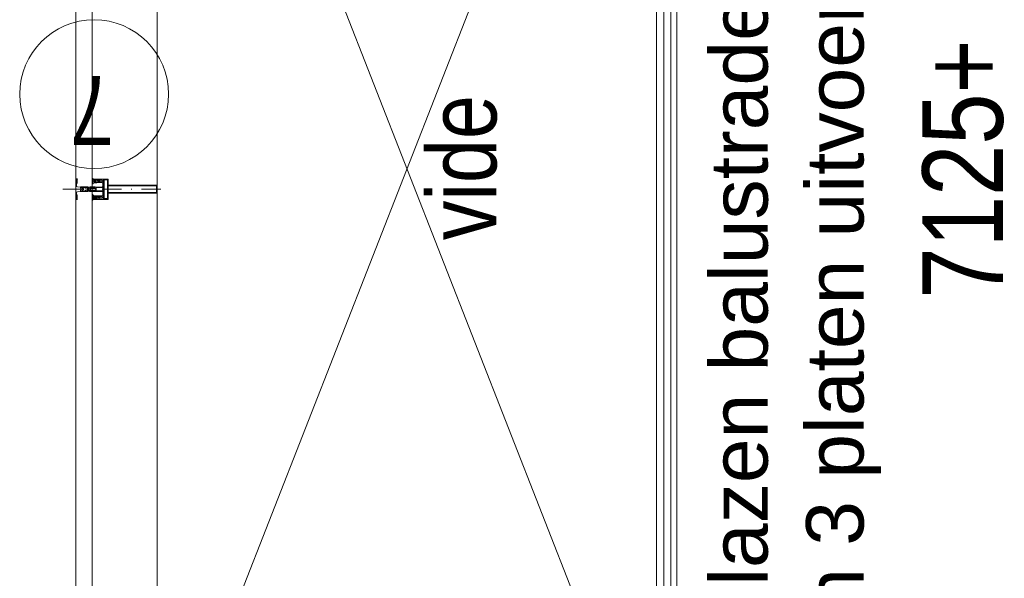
# Model space of a CAD drawing. Header units: millimetres. Extents: x -88840 to 85996, y -16279 to 104709.
# Tile 110 of 184: x 34258 to 36673, y 76766 to 78136. Entities that reach past the tile are written whole.
import ezdxf

# ---------------------------------------------------------------- set-up
doc = ezdxf.new("R2010")
doc.units = ezdxf.units.MM
doc.header["$LTSCALE"] = 400
doc.linetypes.add('STYLE_15', pattern=[0.240945, 0.11811, -0.059055, 0.004724, -0.059055])
doc.linetypes.add('STYLE_16', pattern=[0.177165, 0.11811, -0.059055])
for name, color, linetype, lineweight in [('mat-glas-hor', 140, 'Continuous', 15), ('mat-kalkzandsteen', 5, 'Continuous', 25), ('None', 7, 'Continuous', 9), ('Tekst', 140, 'Continuous', 15)]:
    doc.layers.add(name, color=color, linetype=linetype, lineweight=lineweight)
doc.styles.add('Arial', font='arial.ttf', dxfattribs={"height": 176.388889})
doc.styles.add('Arial Narrow', font='ARIALN.TTF', dxfattribs={"height": 222.25})

# ---------------------------------------------------------------- blocks, each defined once
blk = doc.blocks.new('*U1395')
at = {"layer": 'mat-glas-hor', "lineweight": 15}
blk.add_lwpolyline([(34121.1, 6870), (37231.1, 6870), (37231.1, 6852), (34121.1, 6852)], close=True, dxfattribs=at)
at = {"layer": 'None', "color": 43, "linetype": 'Continuous', "lineweight": 9}
blk.add_line((34111.1, 6835), (37241.1, 6835), dxfattribs=at)
at = {"layer": 'None', "color": 8, "linetype": 'Continuous', "lineweight": 5}
blk.add_line((34111.1, 6820), (37241.1, 6821), dxfattribs=at)
blk = doc.blocks.new('*U341')
at = {"layer": 'None', "color": 8, "lineweight": 5, "flags": 128}
for points in [[(-5, -154.3), (-5, -154.3, 0.414214), (-5.5, -154.8), (-5.5, -172.5), (-5.5, -172.5, 0.414214), (-5, -173), (-4, -173), (-4, -173, 0.414214), (-3.5, -172.5), (-3.5, -172.5, 0.414214), (-4, -172), (-4.5, -172), (-4.5, -168.8), (-4.5, -168.8, -0.414214), (-4, -168.3), (-2.7, -168.3), (-2.7, -168.3, 0.221695), (-1.9, -167.9), (-0.8, -166.5), (-0.8, -166.5, -0.466308), (0.8, -166.5), (2, -167.9), (2, -167.9, 0.221695), (2.7, -168.3), (4, -168.3), (4, -168.3, -0.414214), (4.5, -168.8), (4.5, -172), (4, -172), (4, -172, 0.414214), (3.5, -172.5), (3.5, -172.5, 0.414214), (4, -173), (5, -173), (5, -173, 0.414214), (5.5, -172.5), (5.5, -154.8), (5.5, -154.8, 0.414214), (5, -154.3), (4.7, -154.3), (4.7, -155), (4.7, -155, -0.414214), (4.4, -155.3), (4.1, -155.3), (4.1, -155.3, -0.414214), (3.3, -154.5), (3.3, -150.6), (3.3, -150.6, -0.414214), (4.1, -149.8), (4.4, -149.8), (4.4, -149.8, -0.414214), (4.7, -150.1), (4.7, -150.8), (5, -150.8), (5, -150.8, 0.414214), (5.5, -150.3), (5.5, -137.6), (5.5, -137.6, 0.351868), (5.3, -137.3), (5.3, -137.3, 0.351868), (4.9, -137.5), (4.1, -139.2), (4.1, -139.2, 0.314902), (4.2, -139.4), (4.5, -139.7), (4.5, -139.7, -0.198912), (4.5, -139.9), (4.5, -140.1), (4.5, -140.1, -0.198912), (4.5, -140.3), (4.2, -140.6), (4.2, -140.6, 0.414214), (4.2, -140.8), (4.5, -141.1), (4.5, -141.1, -0.198912), (4.5, -141.3), (4.5, -141.5), (4.5, -141.5, -0.198912), (4.5, -141.7), (4.2, -142), (4.2, -142, 0.414214), (4.2, -142.2), (4.5, -142.5), (4.5, -142.5, -0.198912), (4.5, -142.7), (4.5, -143.2), (4.5, -143.2, -0.087489), (4.5, -143.3), (4.2, -144.1), (4.2, -148.5), (4.2, -148.5, -0.414214), (3.9, -148.8), (-3.9, -148.8), (-3.9, -148.8, -0.414214), (-4.2, -148.5), (-4.2, -144.1), (-4.5, -143.3), (-4.5, -143.3, -0.087489), (-4.5, -143.2), (-4.5, -142.7), (-4.5, -142.7, -0.198912), (-4.4, -142.5), (-4.1, -142.2), (-4.1, -142.2, 0.414214), (-4.1, -142), (-4.4, -141.7), (-4.4, -141.7, -0.198912), (-4.5, -141.5), (-4.5, -141.3), (-4.5, -141.3, -0.198912), (-4.4, -141.1), (-4.1, -140.8), (-4.1, -140.8, 0.414214), (-4.1, -140.6), (-4.4, -140.3), (-4.4, -140.3, -0.198912), (-4.5, -140.1), (-4.5, -139.9), (-4.5, -139.9, -0.198912), (-4.4, -139.7), (-4.1, -139.4), (-4.1, -139.4, 0.314902), (-4.1, -139.2), (-4.9, -137.5), (-4.9, -137.5, 0.351868), (-5.3, -137.3), (-5.3, -137.3, 0.351868), (-5.5, -137.6), (-5.5, -150.3), (-5.5, -150.3, 0.414214), (-5, -150.8), (-4.7, -150.8), (-4.7, -150.1), (-4.7, -150.1, -0.414214), (-4.4, -149.8), (-4.1, -149.8), (-4.1, -149.8, -0.414214), (-3.3, -150.6), (-3.3, -154.5), (-3.3, -154.5, -0.414214), (-4.1, -155.3), (-4.4, -155.3), (-4.4, -155.3, -0.414214), (-4.7, -155), (-4.7, -154.3)], [(-4.5, -161.7, -0.414214), (-4, -161.2), (-2.7, -161.2), (-2.7, -161.2, 0.414214), (-2.5, -161), (-2.5, -160.4), (-2.5, -160.4, 0.414214), (-2.7, -160.2), (-4, -160.2), (-4, -160.2, -0.414214), (-4.5, -159.7), (-4.5, -156.8), (-4.5, -156.8, -0.414214), (-4, -156.3), (4, -156.3), (4, -156.3, -0.414214), (4.5, -156.8), (4.5, -159.7), (4.5, -159.7, -0.414214), (4, -160.2), (2.7, -160.2), (2.7, -160.2, 0.414214), (2.5, -160.4), (2.5, -161), (2.5, -161, 0.414214), (2.7, -161.2), (4, -161.2), (4, -161.2, -0.414214), (4.5, -161.7), (4.5, -166.8), (4.5, -166.8, -0.414214), (4, -167.3), (3, -167.3), (3, -167.3, -0.221695), (2.6, -167.1), (1.5, -165.9), (1.5, -165.9, 0.466308), (-1.5, -165.9), (-2.6, -167.1), (-2.6, -167.1, -0.221695), (-2.9, -167.3), (-4, -167.3), (-4, -167.3, -0.414214), (-4.5, -166.8), (-4.5, -161.7)], [(-1.8, -149.8, 0.414214), (-2.3, -150.3), (-2.3, -155.1), (-2.3, -155.1, 0.414214), (-2.1, -155.3), (2.1, -155.3), (2.1, -155.3, 0.414214), (2.3, -155.1), (2.3, -150.3), (2.3, -150.3, 0.414214), (1.8, -149.8), (-1.8, -149.8)]]:
    blk.add_lwpolyline(points, format="xyb", close=True, dxfattribs=at)
blk = doc.blocks.new('*U342')
at = {"layer": 'None', "color": 8, "lineweight": 5, "flags": 128}
for points in [[(-13.5, -182.8), (-13.5, -181.9), (-14.5, -181.1), (-14.5, -181.1, 0.36397), (-14.9, -181.1), (-14.9, -181.1), (-15.4, -181.5), (-15.4, -181.5, -0.36397), (-15.8, -181.5), (-15.8, -181.5), (-16.3, -181.1), (-16.3, -181.1, 0.36397), (-16.7, -181.1), (-16.7, -181.1), (-17.2, -181.5), (-17.2, -181.5, -0.36397), (-17.6, -181.5), (-17.6, -181.5), (-18.1, -181.1), (-18.1, -181.1, 0.36397), (-18.5, -181.1), (-18.5, -181.1), (-19, -181.5), (-19, -181.5, -0.36397), (-19.4, -181.5), (-19.4, -181.5), (-19.9, -181.1), (-19.9, -181.1, 0.36397), (-20.3, -181.1), (-20.3, -181.1), (-20.8, -181.5), (-20.8, -181.5, -0.36397), (-21.2, -181.5), (-21.2, -181.5), (-21.7, -181.1), (-21.7, -181.1, 0.36397), (-22.1, -181.1), (-22.1, -181.1), (-22.4, -181.3), (-23.2, -181.3), (-23.5, -181.1), (-23.5, -181.1, 0.36397), (-23.9, -181.1), (-23.9, -181.1), (-24.2, -181.3), (-24.5, -181.3), (-24.5, -181.3, -0.267949), (-24.8, -181.2), (-24.8, -181.2), (-24.9, -180.9), (-24.9, -180.9, 0.339454), (-25.3, -180.7), (-25.3, -180.7, 0.339454), (-25.5, -181), (-25.5, -181), (-25.5, -184.4), (-25.5, -184.4, 0.414214), (-25.2, -184.7), (-25.2, -184.7), (-24.3, -184.7), (-24.3, -184.7, 0.414214), (-24, -184.4), (-24, -184.4), (-24, -182.7), (-24, -182.7, 0.236068), (-24.1, -182.5), (-24.1, -182.5), (-24.1, -182.5, -0.548276), (-24, -182.2), (-24, -182.2, -0.548276), (-23.8, -182.4), (-23.8, -182.4), (-23.8, -182.4, 0.250388), (-23.6, -182.3), (-23.6, -182.3), (-22.8, -182.3), (-22.8, -182.3, -0.414214), (-22.5, -182.6), (-22.5, -182.6), (-22.5, -183.3), (-22.5, -183.3, 0.414214), (-22.2, -183.6), (-22.2, -183.6), (-22, -183.6), (-22, -183.6, 0.131652), (-21.8, -183.5), (-21.8, -183.5), (-20.5, -182.8), (-13.5, -182.8)], [(-6, -180.7), (-6, -180.7, -0.388879), (-8.7, -183.2), (-8.7, -183.2), (-20.4, -183.2), (-21.6, -183.9), (-22.9, -183.9), (-22.9, -182.7), (-23.8, -182.7), (-23.8, -184.8), (23.8, -184.8), (23.8, -182.7), (22.9, -182.7), (22.9, -183.9), (21.7, -183.9), (20.4, -183.2), (8.7, -183.2), (8.7, -183.2, -0.388879), (6, -180.7), (6, -180.7), (5.3, -173.2), (2.5, -173.2), (2.5, -171.2), (-2.5, -171.2), (-2.5, -173.2), (-5.3, -173.2), (-6, -180.7)], [(13.5, -182.8), (13.5, -181.9), (14.5, -181.1), (14.5, -181.1, -0.36397), (14.9, -181.1), (14.9, -181.1), (15.4, -181.5), (15.4, -181.5, 0.36397), (15.8, -181.5), (15.8, -181.5), (16.3, -181.1), (16.3, -181.1, -0.36397), (16.7, -181.1), (16.7, -181.1), (17.2, -181.5), (17.2, -181.5, 0.36397), (17.6, -181.5), (17.6, -181.5), (18.1, -181.1), (18.1, -181.1, -0.36397), (18.5, -181.1), (18.5, -181.1), (19, -181.5), (19, -181.5, 0.36397), (19.4, -181.5), (19.4, -181.5), (19.9, -181.1), (19.9, -181.1, -0.36397), (20.3, -181.1), (20.3, -181.1), (20.8, -181.5), (20.8, -181.5, 0.36397), (21.2, -181.5), (21.2, -181.5), (21.7, -181.1), (21.7, -181.1, -0.36397), (22.1, -181.1), (22.1, -181.1), (22.4, -181.3), (23.2, -181.3), (23.5, -181.1), (23.5, -181.1, -0.36397), (23.9, -181.1), (23.9, -181.1), (24.2, -181.3), (24.5, -181.3), (24.5, -181.3, 0.267949), (24.8, -181.2), (24.8, -181.2), (25, -180.9), (25, -180.9, -0.339454), (25.3, -180.7), (25.3, -180.7, -0.339454), (25.5, -181), (25.5, -181), (25.5, -184.4), (25.5, -184.4, -0.414214), (25.2, -184.7), (25.2, -184.7), (24.3, -184.7), (24.3, -184.7, -0.414214), (24, -184.4), (24, -184.4), (24, -182.7), (24, -182.7, -0.236068), (24.1, -182.5), (24.1, -182.5), (24.1, -182.5, 0.548276), (24.1, -182.2), (24.1, -182.2, 0.548276), (23.9, -182.4), (23.9, -182.4), (23.9, -182.4, -0.250388), (23.6, -182.3), (23.6, -182.3), (22.8, -182.3), (22.8, -182.3, 0.414214), (22.5, -182.6), (22.5, -182.6), (22.5, -183.3), (22.5, -183.3, -0.414214), (22.2, -183.6), (22.2, -183.6), (22, -183.6), (22, -183.6, -0.131652), (21.8, -183.5), (21.8, -183.5), (20.5, -182.8), (13.5, -182.8)]]:
    blk.add_lwpolyline(points, format="xyb", close=True, dxfattribs=at)
blk = doc.blocks.new('verticale stijl 150x50 UV')
at = {"layer": 'None', "color": 8, "linetype": 'STYLE_15', "lineweight": 5}
blk.add_line((0, -216), (0, 35), dxfattribs=at)
at = {"layer": 'None', "color": 8, "lineweight": 5}
for p, q in [((-25.6, -142.7), (-25.6, -142.7)), ((-25.6, -144.4), (-25.6, -144.4)), ((-24.8, -133.4), (-24.8, -133.4)), ((-24.8, -134.2), (-24.8, -134.2)), ((-24.8, -135), (-24.8, -135)), ((-24.8, -135.8), (-24.8, -135.8)), ((-24.8, -136.6), (-24.8, -136.6)), ((-24.8, -137.4), (-24.8, -137.4)), ((-24.8, -138.3), (-24.8, -138.3)), ((-24.8, -139.1), (-24.8, -139.1)), ((-24.8, -139.9), (-24.8, -139.9)), ((-24.8, -140.7), (-24.8, -140.7)), ((-24.8, -141.5), (-24.8, -141.5)), ((-24.8, -142.3), (-24.8, -142.3)), ((-24.8, -143.1), (-24.8, -143.1)), ((-24.8, -144.8), (-24.8, -144.8)), ((-24, -133), (-24, -133)), ((-24, -133.8), (-24, -133.8)), ((-24, -134.6), (-24, -134.6)), ((-24, -135.4), (-24, -135.4)), ((-24, -136.2), (-24, -136.2)), ((-24, -137), (-24, -137)), ((-24, -137.9), (-24, -137.9)), ((-24, -138.7), (-24, -138.7)), ((-24, -139.5), (-24, -139.5)), ((-24, -140.3), (-24, -140.3)), ((-24, -141.1), (-24, -141.1)), ((-24, -141.9), (-24, -141.9)), ((-24, -142.7), (-24, -142.7)), ((-24, -144.4), (-24, -144.4)), ((-23.2, -133.4), (-23.2, -133.4)), ((-23.2, -134.2), (-23.2, -134.2)), ((-23.2, -135), (-23.2, -135)), ((-23.2, -135.8), (-23.2, -135.8)), ((-23.2, -136.6), (-23.2, -136.6)), ((-23.2, -137.4), (-23.2, -137.4)), ((-23.2, -138.3), (-23.2, -138.3)), ((-23.2, -139.1), (-23.2, -139.1)), ((-23.2, -139.9), (-23.2, -139.9)), ((-23.2, -140.7), (-23.2, -140.7)), ((-23.2, -141.5), (-23.2, -141.5)), ((-23.2, -144.8), (-23.2, -144.8)), ((-22.4, -133), (-22.4, -133)), ((-22.4, -133.8), (-22.4, -133.8)), ((-22.4, -134.6), (-22.4, -134.6)), ((-22.4, -140.3), (-22.4, -140.3)), ((-22.4, -141.1), (-22.4, -141.1)), ((-22.4, -144.4), (-22.4, -144.4)), ((-21.6, -126.9), (-21.6, -126.9)), ((-21.6, -127.7), (-21.6, -127.7)), ((-21.6, -128.5), (-21.6, -128.5)), ((-21.6, -129.3), (-21.6, -129.3)), ((-21.6, -130.1), (-21.6, -130.1)), ((-21.6, -130.9), (-21.6, -130.9)), ((-21.6, -131.8), (-21.6, -131.8)), ((-21.6, -132.6), (-21.6, -132.6)), ((-21.6, -133.4), (-21.6, -133.4)), ((-21.6, -134.2), (-21.6, -134.2)), ((-21.6, -135), (-21.6, -135)), ((-21.6, -139.9), (-21.6, -139.9)), ((-21.6, -140.7), (-21.6, -140.7)), ((-21.6, -141.5), (-21.6, -141.5)), ((-21.6, -144.8), (-21.6, -144.8)), ((-20.7, -126.5), (-20.7, -126.5)), ((-20.7, -128.9), (-20.7, -128.9)), ((-20.7, -129.7), (-20.7, -129.7)), ((-20.7, -130.5), (-20.7, -130.5)), ((-20.7, -131.4), (-20.7, -131.4)), ((-20.7, -132.2), (-20.7, -132.2)), ((-20.7, -133), (-20.7, -133)), ((-20.7, -133.8), (-20.7, -133.8)), ((-20.7, -134.6), (-20.7, -134.6)), ((-20.7, -135.4), (-20.7, -135.4)), ((-20.7, -136.2), (-20.7, -136.2)), ((-20.7, -137), (-20.7, -137)), ((-20.7, -137.9), (-20.7, -137.9)), ((-20.7, -138.7), (-20.7, -138.7)), ((-20.7, -139.5), (-20.7, -139.5)), ((-20.7, -140.3), (-20.7, -140.3)), ((-20.7, -141.1), (-20.7, -141.1)), ((-20.7, -144.4), (-20.7, -144.4)), ((-19.9, -126.1), (-19.9, -126.1)), ((-19.9, -130.1), (-19.9, -130.1)), ((-19.9, -130.9), (-19.9, -130.9)), ((-19.9, -131.8), (-19.9, -131.8)), ((-19.9, -132.6), (-19.9, -132.6)), ((-19.9, -133.4), (-19.9, -133.4)), ((-19.9, -134.2), (-19.9, -134.2)), ((-19.9, -135), (-19.9, -135)), ((-19.9, -135.8), (-19.9, -135.8)), ((-19.9, -136.6), (-19.9, -136.6)), ((-19.9, -137.4), (-19.9, -137.4)), ((-19.9, -138.3), (-19.9, -138.3)), ((-19.9, -139.1), (-19.9, -139.1)), ((-19.9, -139.9), (-19.9, -139.9)), ((-19.9, -140.7), (-19.9, -140.7)), ((-19.9, -141.5), (-19.9, -141.5)), ((-19.9, -142.3), (-19.9, -142.3)), ((-19.9, -143.1), (-19.9, -143.1)), ((-19.9, -143.9), (-19.9, -143.9)), ((-19.1, -126.5), (-19.1, -126.5)), ((-19.1, -127.3), (-19.1, -127.3)), ((-19.1, -128.9), (-19.1, -128.9)), ((-19.1, -129.7), (-19.1, -129.7)), ((-19.1, -130.5), (-19.1, -130.5)), ((-19.1, -131.4), (-19.1, -131.4)), ((-19.1, -132.2), (-19.1, -132.2)), ((-19.1, -133), (-19.1, -133)), ((-19.1, -133.8), (-19.1, -133.8)), ((-19.1, -134.6), (-19.1, -134.6)), ((-19.1, -140.3), (-19.1, -140.3)), ((-19.1, -141.1), (-19.1, -141.1)), ((-19.1, -141.9), (-19.1, -141.9)), ((-18.3, -127.7), (-18.3, -127.7)), ((-18.3, -128.5), (-18.3, -128.5)), ((-18.3, -129.3), (-18.3, -129.3)), ((-18.3, -133.4), (-18.3, -133.4)), ((-18.3, -134.2), (-18.3, -134.2)), ((-18.3, -135), (-18.3, -135)), ((-18.3, -139.9), (-18.3, -139.9)), ((-18.3, -140.7), (-18.3, -140.7)), ((-18.3, -141.5), (-18.3, -141.5)), ((-18.3, -142.3), (-18.3, -142.3)), ((-17.5, -133), (-17.5, -133)), ((-17.5, -133.8), (-17.5, -133.8)), ((-17.5, -134.6), (-17.5, -134.6)), ((-17.5, -135.4), (-17.5, -135.4)), ((-17.5, -136.2), (-17.5, -136.2)), ((-17.5, -137), (-17.5, -137)), ((-17.5, -137.9), (-17.5, -137.9)), ((-17.5, -138.7), (-17.5, -138.7)), ((-17.5, -139.5), (-17.5, -139.5)), ((-17.5, -140.3), (-17.5, -140.3)), ((-17.5, -141.1), (-17.5, -141.1)), ((-17.5, -141.9), (-17.5, -141.9)), ((-17.5, -142.7), (-17.5, -142.7)), ((-16.7, -133.4), (-16.7, -133.4)), ((-16.7, -134.2), (-16.7, -134.2)), ((-16.7, -135), (-16.7, -135)), ((-16.7, -135.8), (-16.7, -135.8)), ((-16.7, -136.6), (-16.7, -136.6)), ((-16.7, -137.4), (-16.7, -137.4)), ((-16.7, -138.3), (-16.7, -138.3)), ((-16.7, -139.1), (-16.7, -139.1)), ((-16.7, -139.9), (-16.7, -139.9)), ((-16.7, -140.7), (-16.7, -140.7)), ((-16.7, -141.5), (-16.7, -141.5)), ((-16.7, -142.3), (-16.7, -142.3)), ((-16.7, -143.1), (-16.7, -143.1)), ((-15.9, -141.1), (-15.9, -141.1)), ((-15.9, -141.9), (-15.9, -141.9)), ((-15.9, -142.7), (-15.9, -142.7)), ((-15.9, -144.4), (-15.9, -144.4)), ((-15.1, -142.3), (-15.1, -142.3)), ((-15.1, -143.1), (-15.1, -143.1)), ((-15.1, -143.9), (-15.1, -143.9)), ((-15.1, -144.8), (-15.1, -144.8)), ((-14.2, -141.9), (-14.2, -141.9)), ((-14.2, -142.7), (-14.2, -142.7)), ((-14.2, -143.5), (-14.2, -143.5)), ((-14.2, -144.4), (-14.2, -144.4)), ((-13.4, -143.1), (-13.4, -143.1)), ((-13.4, -143.9), (-13.4, -143.9))]:
    blk.add_line(p, q, dxfattribs=at)
at = {"layer": 'None', "color": 8, "linetype": 'STYLE_16', "lineweight": 5}
for p, q in [((-2.2, -155.1), (0, -154.5)), ((-2.2, -156.7), (-2.2, -155.1)), ((-1.5, -156.9), (-1.5, -155)), ((-1, -157), (-1, -155.1)), ((2.3, -155.1), (0, -154.5)), ((1, -157), (1, -155.1)), ((1.5, -156.9), (1.5, -155)), ((2.3, -156.7), (2.3, -155.1))]:
    blk.add_line(p, q, dxfattribs=at)
at = {"layer": 'None', "color": 8, "linetype": 'Continuous', "lineweight": 5, "flags": 128}
for points in [[(-10, 15.4), (10, 15.4), (10, -104.8), (25, -104.8), (25, -116.8), (-25, -116.8), (-25, -104.8), (-10, -104.8)], [(-8, 13.4), (-8, -104.8), (8, -104.8), (8, 13.4)], [(8, -106.8), (-8, -106.8), (-23, -106.8), (-23, -114.8), (23, -114.8), (23, -106.8)]]:
    blk.add_lwpolyline(points, close=True, dxfattribs=at)
at = {"layer": 'None', "color": 8, "lineweight": 5, "flags": 128}
for points in [[(25, -132.6), (25, -116.8), (23.1, -116.8), (-23.1, -116.8), (-25, -116.8), (-25, -132.6), (-22.1, -132.6), (-22.1, -128), (-22.6, -128), (-22.6, -126.6), (-22.1, -126.6), (-22.1, -124.7), (-21.9, -124.5), (-21.9, -120.3), (-21.9, -120.3, -0.414214), (-20.2, -118.6), (-20.1, -118.6), (-20.1, -118.6, -0.414214), (-18.4, -120.3), (-18.4, -124.5), (-18.2, -124.7), (-18.2, -126.6), (-17.7, -126.6), (-17.7, -128), (-18.2, -128), (-18.2, -132.6), (-16.3, -132.6), (-16.3, -119.8), (-16.3, -119.8, -0.414214), (-15.1, -118.6), (-15.1, -118.6), (-6.5, -118.6), (-6.5, -118.6, -0.414214), (-5.3, -119.8), (-5.3, -136.8), (-3.9, -136.8), (-3.9, -139.6), (-4.3, -140), (-3.9, -140.4), (-3.9, -141), (-4.3, -141.4), (-3.9, -141.8), (-3.9, -142.4), (-4.3, -142.8), (-3.9, -143.8), (-3.9, -148.6), (-2.2, -148.6), (-2.2, -137.8), (-2.2, -137.8, -0.414214), (0, -135.6), (0, -135.6), (0, -135.6, -0.414214), (2.2, -137.8), (2.2, -148.6), (3.9, -148.6), (3.9, -143.8), (4.3, -142.8), (3.9, -142.4), (3.9, -141.8), (4.3, -141.4), (3.9, -141), (3.9, -140.4), (4.3, -140), (3.9, -139.6), (3.9, -136.8), (5.4, -136.8), (5.4, -119.8), (5.4, -119.8, -0.414214), (6.6, -118.6), (6.6, -118.6), (15.1, -118.6), (15.1, -118.6, -0.414214), (16.3, -119.8), (16.3, -132.6), (18.2, -132.6), (18.2, -128), (17.7, -128), (17.7, -126.6), (18.2, -126.6), (18.2, -124.7), (18.5, -124.5), (18.5, -120.3), (18.5, -120.3, -0.414214), (20.2, -118.6), (20.2, -118.6), (20.2, -118.6, -0.414214), (21.9, -120.3), (21.9, -124.5), (22.1, -124.7), (22.1, -126.6), (22.6, -126.6), (22.6, -128), (22.1, -128), (22.1, -132.6)], [(-14.8, -144.8), (-14.8, -144.8, 0.390793), (-13.2, -143.5), (-13.2, -143.5, 0.390793), (-14.4, -141.8), (-14.4, -141.8, -0.352623), (-16, -139.9), (-16, -133.1), (-16, -133.1, 0.414214), (-16.3, -132.8), (-17.6, -132.8), (-18.1, -133), (-18.1, -133, -0.520293), (-18.3, -132.8), (-18.3, -130.1), (-18.2, -130), (-18.2, -128), (-18.2, -128, -0.577863), (-18.1, -127.7), (-18, -127.7), (-18, -127.7, 0.366605), (-17.7, -127.5), (-17.7, -127.5, 0.366605), (-17.9, -127.1), (-17.9, -127.1, -0.130834), (-19.2, -126.1), (-19.2, -126.1, 0.439074), (-20.7, -126.1), (-20.7, -126.1, -0.133252), (-22, -127.1), (-22, -127.1, 0.366605), (-22.2, -127.5), (-22.2, -127.5, 0.366605), (-21.9, -127.7), (-21.8, -127.7), (-21.8, -127.7, -0.577455), (-21.8, -128), (-21.8, -130), (-21.6, -130.1), (-21.6, -132.8), (-21.6, -132.8, -0.52048), (-21.9, -133), (-22.4, -132.8), (-24.7, -132.8), (-24.7, -132.8, 0.414214), (-25, -133.1), (-25, -140.9), (-25, -140.9, -0.255976), (-25.9, -142.6), (-25.9, -142.6, 0.749676), (-25.3, -144.8), (-21.2, -144.8), (-21.2, -144.8, 0.414214), (-19.2, -142.8), (-19.2, -142.8, -0.402808), (-18.7, -142.3), (-18.7, -142.3, -0.402808), (-18.2, -142.8), (-18.2, -142.8, 0.233259), (-18, -143.1), (-14.6, -143.6), (-14.6, -143.6, -0.419014), (-14.5, -143.7), (-14.5, -143.7, -0.419014), (-14.6, -143.8), (-16, -143.8), (-16, -143.8, 0.414214), (-16.5, -144.3), (-16.5, -144.3, 0.414214), (-16, -144.8)], [(-23.2, -141.6), (-23.2, -141.6, 0.418874), (-23.7, -142.1), (-23.7, -142.1, -0.396568), (-25.3, -143.4), (-25.3, -143.4, 0.437017), (-25.7, -143.7), (-25.7, -143.7, 0.437017), (-25.4, -144), (-21.9, -144), (-21.9, -144, 0.263556), (-20.2, -143), (-20.2, -143, 0.552342), (-20.8, -141.8)], [(-23, -135.9), (-23, -135.9, -0.414214), (-22.1, -135), (-22.1, -135, -0.414214), (-21.3, -135.9), (-21.3, -138.8), (-21.3, -138.8, -0.414214), (-22.1, -139.6), (-22.1, -139.6, -0.414214), (-23, -138.8)], [(-21, -127.8, -0.29188), (-20.8, -127.3), (-20.3, -126.9), (-20.3, -126.9, -0.344328), (-19.7, -126.9), (-19.2, -127.3), (-19.2, -127.3, -0.29188), (-19, -127.8), (-19.4, -129.5), (-19.4, -129.5, -0.348796), (-20, -130), (-20, -130, -0.348796), (-20.6, -129.5), (-21, -127.8)], [(-18.8, -139.6, -0.414214), (-19.7, -138.8), (-19.7, -135.9), (-19.7, -135.9, -0.414214), (-18.8, -135), (-18.8, -135, -0.414214), (-18, -135.9), (-18, -138.8), (-18, -138.8, -0.414214), (-18.8, -139.6)], [(14.8, -144.8), (14.8, -144.8, -0.390793), (13.3, -143.5), (13.3, -143.5, -0.390793), (14.4, -141.8), (14.4, -141.8, 0.352623), (16, -139.9), (16, -133.1), (16, -133.1, -0.414214), (16.3, -132.8), (17.6, -132.8), (18.1, -133), (18.1, -133, 0.520293), (18.4, -132.8), (18.4, -130.1), (18.2, -130), (18.2, -128), (18.2, -128, 0.577863), (18.2, -127.7), (18.1, -127.7), (18.1, -127.7, -0.366605), (17.8, -127.5), (17.8, -127.5, -0.366605), (18, -127.1), (18, -127.1, 0.130834), (19.3, -126.1), (19.3, -126.1, -0.439074), (20.7, -126.1), (20.7, -126.1, 0.133252), (22.1, -127.1), (22.1, -127.1, -0.366605), (22.3, -127.5), (22.3, -127.5, -0.366605), (22, -127.7), (21.9, -127.7), (21.9, -127.7, 0.577455), (21.8, -128), (21.8, -130), (21.7, -130.1), (21.7, -132.8), (21.7, -132.8, 0.52048), (21.9, -133), (22.4, -132.8), (24.7, -132.8), (24.7, -132.8, -0.414214), (25, -133.1), (25, -140.9), (25, -140.9, 0.255976), (25.9, -142.6), (25.9, -142.6, -0.749676), (25.3, -144.8), (21.2, -144.8), (21.2, -144.8, -0.414214), (19.2, -142.8), (19.2, -142.8, 0.402808), (18.7, -142.3), (18.7, -142.3, 0.402808), (18.2, -142.8), (18.2, -142.8, -0.233259), (18, -143.1), (14.6, -143.6), (14.6, -143.6, 0.419014), (14.5, -143.7), (14.5, -143.7, 0.419014), (14.6, -143.8), (16, -143.8), (16, -143.8, -0.414214), (16.5, -144.3), (16.5, -144.3, -0.414214), (16, -144.8)], [(18.9, -139.6, 0.414214), (19.7, -138.8), (19.7, -135.9), (19.7, -135.9, 0.414214), (18.9, -135), (18.9, -135, 0.414214), (18, -135.9), (18, -138.8), (18, -138.8, 0.414214), (18.9, -139.6)], [(21, -127.8, 0.29188), (20.8, -127.3), (20.3, -126.9), (20.3, -126.9, 0.344328), (19.7, -126.9), (19.2, -127.3), (19.2, -127.3, 0.29188), (19, -127.8), (19.4, -129.5), (19.4, -129.5, 0.348796), (20, -130), (20, -130, 0.348796), (20.6, -129.5), (21, -127.8)], [(23.2, -141.6), (23.2, -141.6, -0.418874), (23.7, -142.1), (23.7, -142.1, 0.396568), (25.3, -143.4), (25.3, -143.4, -0.437017), (25.7, -143.7), (25.7, -143.7, -0.437017), (25.4, -144), (21.9, -144), (21.9, -144, -0.263556), (20.2, -143), (20.2, -143, -0.552342), (20.8, -141.8)], [(23, -135.9), (23, -135.9, 0.414214), (22.2, -135), (22.2, -135, 0.414214), (21.3, -135.9), (21.3, -138.8), (21.3, -138.8, 0.414214), (22.2, -139.6), (22.2, -139.6, 0.414214), (23, -138.8)], [(0, -157.1), (0, -157.1, -0.163834), (-4.3, -155.6), (-4.3, -155.6), (-4.3, -155.6, -0.234469), (-4.7, -154.8), (-4.7, -154.8), (-4.7, -153.6), (4.8, -153.6), (4.8, -154.8), (4.8, -154.8, -0.234469), (4.4, -155.6), (4.4, -155.6), (4.4, -155.6, -0.163834), (0, -157.1), (0, -157.1)]]:
    blk.add_lwpolyline(points, format="xyb", close=True, dxfattribs=at)
blk.add_lwpolyline([(4, -118.6), (4, -134.3), (-4, -134.3), (-4, -118.6)], close=True, dxfattribs=at)
at = {"layer": 'None', "color": 8, "linetype": 'STYLE_16', "lineweight": 5}
for centre, radius, start, end in [((-1.6, -158.4), 3.38, 79.3357, 100.6643), ((0, -163.2), 8.16, 82.9585, 97.0415), ((0, -160.4), 3.5, 73.4149, 106.5851), ((1.6, -158.4), 3.38, 79.3357, 100.6643)]:
    blk.add_arc(centre, radius, start, end, dxfattribs=at)
at = {"layer": 'None', "color": 7}
for name in ['*U341', '*U342']:
    blk.add_blockref(name, (0, 0), dxfattribs=at)
blk = doc.blocks.new('*U1412')
at = {"layer": 'None', "color": 140, "lineweight": 15}
for p, q in [((37162.6, 8295), (29439.6, 8295)), ((37162.6, 8255), (29439.6, 8255))]:
    blk.add_line(p, q, dxfattribs=at)
at = {"layer": 'None', "color": 43, "linetype": 'Continuous', "lineweight": 9}
blk.add_line((29436.1, 8095), (37166.1, 8095), dxfattribs=at)
at = {"layer": 'mat-kalkzandsteen', "color": 7, "xscale": -1, "rotation": 180}
blk.add_blockref('verticale stijl 150x50 UV', (35626.1, 8110.4), dxfattribs=at)

msp = doc.modelspace()

# ---------------------------------------------------------------- linework, layer by layer
at = {"layer": 'None', "color": 8, "linetype": 'Continuous', "lineweight": 5}
for p, q in [((35820.28917, 79335.04689), (34595.2844, 76205.04689)), ((35820.28917, 79335.04689), (34595.2844, 76205.04689)), ((35820.28886, 76205.0465), (34595.2844, 79335.0465)), ((35820.28886, 76205.0465), (34595.2844, 79335.0465))]:
    msp.add_line(p, q, dxfattribs=at)
at = {"layer": 'None', "color": 43, "linetype": 'Continuous', "lineweight": 9}
msp.add_circle((34440.2844, 77953.37032), 182.60642, dxfattribs=at)
msp.add_circle((34440.2844, 77953.37032), 182.60642, dxfattribs=at)

# ---------------------------------------------------------------- block references
at = {"layer": 'None', "color": 7, "rotation": 90}
for name in ['*U1412', '*U1395']:
    msp.add_blockref(name, (42690.2844, 42093.98738), dxfattribs=at)

# ---------------------------------------------------------------- texts
at = {"layer": 'None', "color": 43, "insert": (34488.96774, 77828.48699), "char_height": 169.33333, "attachment_point": 1, "rotation": 180, "style": 'Arial Narrow'}
msp.add_mtext('7', dxfattribs=at)
msp.add_mtext('7', dxfattribs=at)
at = {"layer": 'Tekst', "color": 43, "insert": (35951.66892, 76637.50836), "char_height": 141.1111111, "attachment_point": 1, "rotation": 90, "style": 'Arial'}
msp.add_mtext('glazen balustrade\\Pin 3 platen uitvoeren', dxfattribs=at)
at = {"layer": 'Tekst', "color": 92, "insert": (36472.14551, 77451.82452), "char_height": 197.555556, "attachment_point": 1, "rotation": 90, "style": 'Arial Narrow'}
msp.add_mtext('7125+', dxfattribs=at)
at = {"layer": 'Tekst', "color": 0, "insert": (35258.04925, 77773.09613), "char_height": 169.333333, "attachment_point": 2, "rotation": 90, "style": 'Arial Narrow'}
msp.add_mtext('vide', dxfattribs=at)
msp.add_mtext('vide', dxfattribs=at)

doc.saveas('drawing.dxf')
